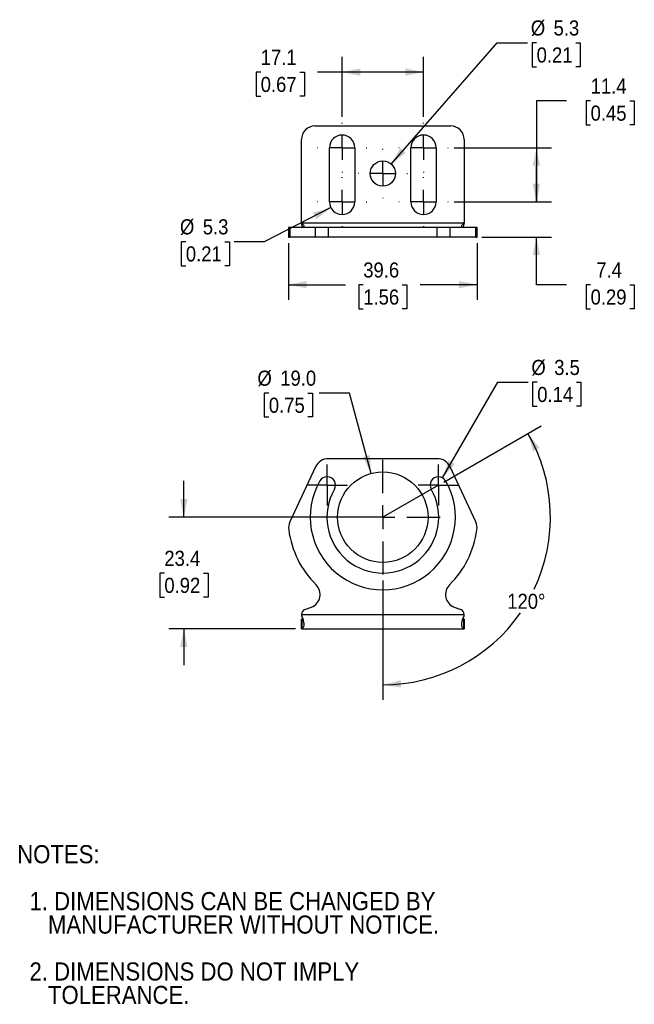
# Model space of a CAD drawing. Header units: millimetres. Extents: x 6 to 279, y 0 to 214.
# Tile 1 of 2: x 6 to 135, y 7 to 214. Entities that reach past the tile are written whole.
import ezdxf

# ---------------------------------------------------------------- set-up
doc = ezdxf.new("R2010")
doc.units = ezdxf.units.MM
doc.linetypes.add('SLD-Center', pattern=[19.05, 15.24, -1.27, 1.27, -1.27])
doc.linetypes.add('SLD-Solid', pattern=[0])
doc.layers.add('CENTER', color=40, linetype='SLD-Center')
for name, color, linetype, lineweight in [('DIMENSIONS', 140, 'SLD-Solid', 25), ('SLD-0', 7, 'SLD-Solid', 25), ('TEXT', 140, 'SLD-Solid', 25)]:
    doc.layers.add(name, color=color, linetype=linetype, lineweight=lineweight)
doc.styles.add('SLDTEXTSTYLE0', font='GOTHIC.TTF', dxfattribs={"width": 0.913})
doc.dimstyles.new('SLDDIMSTYLE0', dxfattribs={"dimtxt": 3.175, "dimasz": 3.81, "dimexe": 0, "dimexo": 0.0625, "dimgap": 0.79375, "dimtad": 0, "dimtih": 1, "dimtoh": 1, "dimdec": 4, "dimzin": 12, "dimdsep": 46, "dimtxsty": 'SLDTEXTSTYLE0', "dimsah": 1, "dimcen": 0.09, "dimadec": 0, "dimazin": 3, "dimtfac": 1, "dimtdec": 0, "dimtofl": 0, "dimtmove": 0, "dimatfit": 3, "dimfxl": 0, "dimfrac": 2, "dimtolj": 1, "dimtzin": 12, "dimarcsym": 0})
doc.dimstyles.new('SLDDIMSTYLE1', dxfattribs={"dimtxt": 3.175, "dimasz": 3.81, "dimexe": 0, "dimexo": 0.0625, "dimgap": 0.79375, "dimtad": 0, "dimtih": 1, "dimtoh": 1, "dimdec": 1, "dimrnd": 1e-09, "dimzin": 12, "dimdsep": 46, "dimtxsty": 'SLDTEXTSTYLE0', "dimsah": 1, "dimcen": 0.09, "dimadec": 0, "dimazin": 3, "dimtfac": 1, "dimtdec": 1, "dimtmove": 0, "dimatfit": 0, "dimfxl": 0, "dimfrac": 2, "dimtolj": 1, "dimtzin": 12, "dimarcsym": 0})
doc.dimstyles.new('SLDDIMSTYLE2', dxfattribs={"dimtxt": 3.175, "dimasz": 3.81, "dimexe": 0, "dimexo": 0.0625, "dimgap": 0.79375, "dimtad": 0, "dimtih": 1, "dimtoh": 1, "dimdec": 1, "dimrnd": 1e-09, "dimzin": 4, "dimdsep": 46, "dimtxsty": 'SLDTEXTSTYLE0', "dimsah": 1, "dimcen": 0, "dimadec": 0, "dimazin": 1, "dimtfac": 1, "dimtdec": 1, "dimtofl": 0, "dimtmove": 0, "dimatfit": 3, "dimfxl": 0, "dimfrac": 2, "dimtolj": 1, "dimtzin": 12, "dimarcsym": 0})
doc.dimstyles.new('SLDDIMSTYLE3', dxfattribs={"dimtxt": 3.175, "dimasz": 3.81, "dimexe": 0, "dimexo": 0.0625, "dimgap": 0.79375, "dimtad": 0, "dimtih": 1, "dimtoh": 1, "dimdec": 1, "dimrnd": 1e-09, "dimzin": 12, "dimdsep": 46, "dimtxsty": 'SLDTEXTSTYLE0', "dimsah": 1, "dimcen": 0, "dimadec": 0, "dimazin": 3, "dimtfac": 1, "dimtdec": 1, "dimtofl": 0, "dimtmove": 0, "dimatfit": 3, "dimfxl": 0, "dimfrac": 2, "dimtolj": 1, "dimtzin": 12, "dimarcsym": 0})
doc.dimstyles.new('SLDDIMSTYLE5', dxfattribs={"dimtxt": 3.175, "dimasz": 3.81, "dimexe": 0, "dimexo": 0.0625, "dimgap": 0.79375, "dimtad": 0, "dimtih": 1, "dimtoh": 1, "dimdec": 1, "dimrnd": 1e-09, "dimzin": 12, "dimdsep": 46, "dimtxsty": 'SLDTEXTSTYLE0', "dimsah": 1, "dimcen": 0.09, "dimadec": 0, "dimazin": 3, "dimtfac": 1, "dimtdec": 1, "dimtofl": 0, "dimtmove": 0, "dimatfit": 3, "dimfxl": 0, "dimfrac": 2, "dimtolj": 1, "dimtzin": 12, "dimarcsym": 0})
doc.dimstyles.new('SLDDIMSTYLE6', dxfattribs={"dimtxt": 3.175, "dimasz": 3.81, "dimexe": 0, "dimexo": 0.0625, "dimgap": 0.79375, "dimtad": 0, "dimtih": 1, "dimtoh": 1, "dimdec": 1, "dimrnd": 1e-09, "dimzin": 12, "dimdsep": 46, "dimtxsty": 'SLDTEXTSTYLE0', "dimsah": 1, "dimcen": 0, "dimadec": 0, "dimazin": 3, "dimtfac": 1, "dimtdec": 1, "dimtofl": 0, "dimtmove": 0, "dimatfit": 3, "dimfxl": 0, "dimfrac": 2, "dimtolj": 1, "dimtzin": 12, "dimarcsym": 0})

# ---------------------------------------------------------------- blocks, each defined once
blk = doc.blocks.new('SW_NOTE_0_2')
at = {"layer": 'TEXT', "color": 0, "char_height": 3.81, "attachment_point": 1, "style": 'SLDTEXTSTYLE0'}
for s, insert in [('NOTES:', (0, 4.87)), ('  1. DIMENSIONS CAN BE CHANGED BY     ', (0, -4.99)), ('     MANUFACTURER WITHOUT NOTICE.', (0, -9.91)), ('  2. DIMENSIONS DO NOT IMPLY ', (0, -19.77)), ('     TOLERANCE.', (0, -24.69))]:
    blk.add_mtext(s, dxfattribs=dict(at, insert=insert))
blk = doc.blocks.new('_D')
at = {"layer": 'DIMENSIONS'}
for p, q in [((94.68, 116.67), (115.14, 128.48)), ((81.89, 95.97), (81.89, 70.88))]:
    blk.add_line(p, q, dxfattribs=at)
for start, end in [(334.6308, 30), (270, 325.1416)]:
    blk.add_arc((81.89, 109.28), 35.22, start, end, dxfattribs=at)
for points in [[(112.39, 126.89), (113.44, 123.15), (114.8, 123.84)], [(81.89, 74.06), (85.73, 73.5), (85.65, 75.02)]]:
    blk.add_solid(points, dxfattribs=at)
at = {"layer": 'DIMENSIONS', "insert": (108.03, 93.2), "char_height": 3.175, "attachment_point": 1, "style": 'SLDTEXTSTYLE0'}
blk.add_mtext('120°', dxfattribs=at)
blk = doc.blocks.new('_D_1')
at = {"layer": 'DIMENSIONS'}
for p, q in [((40.09, 109.28), (40.09, 116.9)), ((80.62, 109.28), (36.92, 109.28)), ((35.99, 97.53), (35.02, 97.53)), ((35.02, 97.53), (35.02, 92.49)), ((44.2, 97.53), (45.16, 97.53)), ((45.16, 97.53), (45.16, 92.49)), ((35.02, 92.49), (35.99, 92.49)), ((45.16, 92.49), (44.2, 92.49)), ((63.53, 85.83), (36.92, 85.83)), ((40.09, 85.83), (40.09, 78.21))]:
    blk.add_line(p, q, dxfattribs=at)
for points in [[(40.09, 109.28), (40.85, 113.09), (39.33, 113.09)], [(40.09, 85.83), (39.33, 82.02), (40.85, 82.02)]]:
    blk.add_solid(points, dxfattribs=at)
at = {"layer": 'DIMENSIONS', "char_height": 3.175, "attachment_point": 1, "style": 'SLDTEXTSTYLE0'}
for s, insert in [('23.4', (35.99, 102.23)), ('0.92', (35.99, 96.55))]:
    blk.add_mtext(s, dxfattribs=dict(at, insert=insert))
blk = doc.blocks.new('_D_2')
at = {"layer": 'DIMENSIONS'}
for p, q in [((57.94, 135.37), (56.97, 135.37)), ((56.97, 135.37), (56.97, 130.33)), ((66.15, 135.37), (67.12, 135.37)), ((67.12, 135.37), (67.12, 130.33)), ((74.9, 135.37), (68.55, 135.37)), ((79.43, 118.46), (74.9, 135.37)), ((56.97, 130.33), (57.94, 130.33)), ((67.12, 130.33), (66.15, 130.33))]:
    blk.add_line(p, q, dxfattribs=at)
blk.add_solid([(79.43, 118.46), (79.18, 122.33), (77.71, 121.94)], dxfattribs=at)
at = {"layer": 'DIMENSIONS', "char_height": 3.175, "attachment_point": 1, "style": 'SLDTEXTSTYLE0'}
for s, insert in [('%%c', (55.55, 140.07)), ('19.0', (60.34, 140.07)), ('0.75', (57.94, 134.39))]:
    blk.add_mtext(s, dxfattribs=dict(at, insert=insert))
blk = doc.blocks.new('_D_3')
at = {"layer": 'DIMENSIONS'}
for p, q in [((94.45, 117.55), (106.05, 137.63)), ((106.05, 137.63), (112.4, 137.63)), ((114.33, 137.63), (113.37, 137.63)), ((113.37, 137.63), (113.37, 132.59)), ((122.55, 137.63), (123.51, 137.63)), ((123.51, 137.63), (123.51, 132.59)), ((113.37, 132.59), (114.33, 132.59)), ((123.51, 132.59), (122.55, 132.59))]:
    blk.add_line(p, q, dxfattribs=at)
blk.add_solid([(94.45, 117.55), (97.02, 120.46), (95.7, 121.23)], dxfattribs=at)
at = {"layer": 'DIMENSIONS', "char_height": 3.175, "attachment_point": 1, "style": 'SLDTEXTSTYLE0'}
for s, insert in [('%%c', (113.11, 142.33)), ('3.5', (117.9, 142.33)), ('0.14', (114.33, 136.65))]:
    blk.add_mtext(s, dxfattribs=dict(at, insert=insert))
blk = doc.blocks.new('SW_CENTERMARKSYMBOL_0')
at = {"layer": 'CENTER', "color": 0}
for p, q in [((0, 5.08), (0, 12.04)), ((0, 0), (0, 2.54)), ((-5.08, 0), (-12.04, 0)), ((0, 0), (-2.54, 0)), ((0, 0), (0, -2.54)), ((0, 0), (2.54, 0)), ((5.08, 0), (12.04, 0)), ((0, -5.08), (0, -12.04))]:
    blk.add_line(p, q, dxfattribs=at)
blk = doc.blocks.new('SW_CENTERMARKSYMBOL_1')
at = {"layer": 'CENTER', "color": 0}
for p, q in [((0, 2.54), (0, 4.29)), ((0, 0), (0, 2.54)), ((-2.54, 0), (-4.29, 0)), ((0, 0), (-2.54, 0)), ((0, 0), (0, -2.54)), ((0, 0), (2.54, 0)), ((2.54, 0), (4.29, 0)), ((0, -2.54), (0, -4.29))]:
    blk.add_line(p, q, dxfattribs=at)
blk = doc.blocks.new('SW_CENTERMARKSYMBOL_2')
at = {"layer": 'CENTER', "color": 0}
for p, q in [((0, 2.54), (0, 4.29)), ((0, 0), (0, 2.54)), ((-2.54, 0), (-4.29, 0)), ((0, 0), (-2.54, 0)), ((0, 0), (0, -2.54)), ((0, 0), (2.54, 0)), ((2.54, 0), (4.29, 0)), ((0, -2.54), (0, -4.29))]:
    blk.add_line(p, q, dxfattribs=at)
blk = doc.blocks.new('_D_7')
at = {"layer": 'DIMENSIONS'}
for p, q in [((62.09, 166.87), (62.09, 154.95)), ((101.69, 166.87), (101.69, 154.95)), ((62.09, 158.13), (74.03, 158.13)), ((77.78, 158.1), (76.82, 158.1)), ((76.82, 158.1), (76.82, 153.06)), ((85.99, 158.1), (86.96, 158.1)), ((86.96, 158.1), (86.96, 153.06)), ((101.69, 158.13), (89.75, 158.13)), ((76.82, 153.06), (77.78, 153.06)), ((86.96, 153.06), (85.99, 153.06))]:
    blk.add_line(p, q, dxfattribs=at)
for points in [[(62.09, 158.13), (65.9, 157.36), (65.9, 158.89)], [(101.69, 158.13), (97.88, 158.89), (97.88, 157.36)]]:
    blk.add_solid(points, dxfattribs=at)
at = {"layer": 'DIMENSIONS', "char_height": 3.175, "attachment_point": 1, "style": 'SLDTEXTSTYLE0'}
for s, insert in [('39.6', (77.78, 162.8)), ('1.56', (77.78, 157.12))]:
    blk.add_mtext(s, dxfattribs=dict(at, insert=insert))
blk = doc.blocks.new('_D_8')
at = {"layer": 'DIMENSIONS'}
for p, q in [((114.16, 175.51), (114.16, 183.13)), ((96.9, 175.51), (117.34, 175.51)), ((102.67, 168.14), (117.34, 168.14)), ((114.16, 158.13), (114.16, 168.14)), ((120.51, 158.13), (114.16, 158.13)), ((125.55, 158.1), (124.59, 158.1)), ((124.59, 158.1), (124.59, 153.06)), ((133.76, 158.1), (134.73, 158.1)), ((134.73, 158.1), (134.73, 153.06)), ((124.59, 153.06), (125.55, 153.06)), ((134.73, 153.06), (133.76, 153.06))]:
    blk.add_line(p, q, dxfattribs=at)
for points in [[(114.16, 175.51), (114.93, 179.32), (113.4, 179.32)], [(114.16, 168.14), (113.4, 164.33), (114.93, 164.33)]]:
    blk.add_solid(points, dxfattribs=at)
at = {"layer": 'DIMENSIONS', "char_height": 3.175, "attachment_point": 1, "style": 'SLDTEXTSTYLE0'}
for s, insert in [('7.4', (126.73, 162.8)), ('0.29', (125.55, 157.12))]:
    blk.add_mtext(s, dxfattribs=dict(at, insert=insert))
blk = doc.blocks.new('_D_9')
at = {"layer": 'DIMENSIONS'}
for p, q in [((120.51, 196.77), (114.16, 196.77)), ((114.16, 196.77), (114.16, 186.91)), ((125.55, 196.75), (124.59, 196.75)), ((124.59, 196.75), (124.59, 191.7)), ((133.76, 196.75), (134.73, 196.75)), ((134.73, 196.75), (134.73, 191.7)), ((124.59, 191.7), (125.55, 191.7)), ((134.73, 191.7), (133.76, 191.7)), ((96.9, 186.91), (117.34, 186.91)), ((114.16, 186.91), (114.16, 175.51)), ((96.9, 175.51), (117.34, 175.51))]:
    blk.add_line(p, q, dxfattribs=at)
for points in [[(114.16, 186.91), (113.4, 183.1), (114.93, 183.1)], [(114.16, 175.51), (114.93, 179.32), (113.4, 179.32)]]:
    blk.add_solid(points, dxfattribs=at)
at = {"layer": 'DIMENSIONS', "char_height": 3.175, "attachment_point": 1, "style": 'SLDTEXTSTYLE0'}
for s, insert in [('11.4', (125.55, 201.45)), ('0.45', (125.55, 195.76))]:
    blk.add_mtext(s, dxfattribs=dict(at, insert=insert))
blk = doc.blocks.new('_D_10')
at = {"layer": 'DIMENSIONS'}
for p, q in [((73.34, 193.37), (73.34, 205.98)), ((90.44, 193.37), (90.44, 205.98)), ((56.23, 202.78), (55.26, 202.78)), ((55.26, 202.78), (55.26, 197.74)), ((64.44, 202.78), (65.41, 202.78)), ((65.41, 202.78), (65.41, 197.74)), ((73.34, 202.8), (68.19, 202.8)), ((90.44, 202.8), (73.34, 202.8)), ((55.26, 197.74), (56.23, 197.74)), ((65.41, 197.74), (64.44, 197.74))]:
    blk.add_line(p, q, dxfattribs=at)
for points in [[(73.34, 202.8), (77.15, 202.04), (77.15, 203.56)], [(90.44, 202.8), (86.63, 203.56), (86.63, 202.04)]]:
    blk.add_solid(points, dxfattribs=at)
at = {"layer": 'DIMENSIONS', "char_height": 3.175, "attachment_point": 1, "style": 'SLDTEXTSTYLE0'}
for s, insert in [('17.1', (56.23, 207.48)), ('0.67', (56.23, 201.79))]:
    blk.add_mtext(s, dxfattribs=dict(at, insert=insert))
blk = doc.blocks.new('_D_11')
at = {"layer": 'DIMENSIONS'}
for p, q in [((70.98, 174.31), (56.99, 167.16)), ((40.5, 167.16), (39.53, 167.16)), ((39.53, 167.16), (39.53, 162.12)), ((48.71, 167.16), (49.67, 167.16)), ((49.67, 167.16), (49.67, 162.12)), ((56.99, 167.16), (50.64, 167.16)), ((39.53, 162.12), (40.5, 162.12)), ((49.67, 162.12), (48.71, 162.12))]:
    blk.add_line(p, q, dxfattribs=at)
blk.add_solid([(70.98, 174.31), (67.24, 173.25), (67.93, 171.89)], dxfattribs=at)
at = {"layer": 'DIMENSIONS', "char_height": 3.175, "attachment_point": 1, "style": 'SLDTEXTSTYLE0'}
for s, insert in [('%%c', (39.27, 171.87)), ('5.3', (44.06, 171.87)), ('0.21', (40.5, 166.18))]:
    blk.add_mtext(s, dxfattribs=dict(at, insert=insert))
blk = doc.blocks.new('_D_12')
at = {"layer": 'DIMENSIONS'}
for p, q in [((83.63, 183.47), (105.92, 208.95)), ((105.92, 208.95), (112.27, 208.95)), ((114.21, 208.95), (113.24, 208.95)), ((113.24, 208.95), (113.24, 203.91)), ((122.42, 208.95), (123.39, 208.95)), ((123.39, 208.95), (123.39, 203.91)), ((113.24, 203.91), (114.21, 203.91)), ((123.39, 203.91), (122.42, 203.91))]:
    blk.add_line(p, q, dxfattribs=at)
blk.add_solid([(83.63, 183.47), (86.71, 185.83), (85.57, 186.84)], dxfattribs=at)
at = {"layer": 'DIMENSIONS', "char_height": 3.175, "attachment_point": 1, "style": 'SLDTEXTSTYLE0'}
for s, insert in [('%%c', (112.99, 213.65)), ('5.3', (117.77, 213.65)), ('0.21', (114.21, 207.97))]:
    blk.add_mtext(s, dxfattribs=dict(at, insert=insert))
blk = doc.blocks.new('SW_CENTERMARKSYMBOL_3')
at = {"layer": 'CENTER', "color": 0}
for p, q in [((0, 5.08), (0, 5.19)), ((0, 0), (0, 2.54)), ((-5.08, 0), (-5.19, 0)), ((0, 0), (-2.54, 0)), ((0, 0), (0, -2.54)), ((0, 0), (2.54, 0)), ((5.08, 0), (5.19, 0)), ((0, -5.08), (0, -5.19))]:
    blk.add_line(p, q, dxfattribs=at)
blk = doc.blocks.new('SW_CENTERMARKSYMBOL_4')
at = {"layer": 'CENTER', "color": 0}
for p, q in [((0, 5.08), (0, 5.19)), ((0, 0), (0, 2.54)), ((-5.08, 0), (-5.19, 0)), ((0, 0), (-2.54, 0)), ((0, 0), (0, -2.54)), ((0, 0), (2.54, 0)), ((5.08, 0), (5.19, 0)), ((0, -5.08), (0, -5.19))]:
    blk.add_line(p, q, dxfattribs=at)
blk = doc.blocks.new('SW_CENTERMARKSYMBOL_5')
at = {"layer": 'CENTER', "color": 0}
for p, q in [((0, 5.08), (0, 5.19)), ((0, 0), (0, 2.54)), ((-5.08, 0), (-5.19, 0)), ((0, 0), (-2.54, 0)), ((0, 0), (0, -2.54)), ((0, 0), (2.54, 0)), ((5.08, 0), (5.19, 0)), ((0, -5.08), (0, -5.19))]:
    blk.add_line(p, q, dxfattribs=at)
blk = doc.blocks.new('SW_CENTERMARKSYMBOL_6')
at = {"layer": 'CENTER', "color": 0}
for p, q in [((0, 5.08), (0, 5.19)), ((0, 0), (0, 2.54)), ((-5.08, 0), (-5.19, 0)), ((0, 0), (-2.54, 0)), ((0, 0), (0, -2.54)), ((0, 0), (2.54, 0)), ((5.08, 0), (5.19, 0)), ((0, -5.08), (0, -5.19))]:
    blk.add_line(p, q, dxfattribs=at)
blk = doc.blocks.new('SW_CENTERMARKSYMBOL_7')
at = {"layer": 'CENTER', "color": 0}
for p, q in [((0, 5.08), (0, 5.19)), ((0, 0), (0, 2.54)), ((-5.08, 0), (-5.19, 0)), ((0, 0), (-2.54, 0)), ((0, 0), (0, -2.54)), ((0, 0), (2.54, 0)), ((5.08, 0), (5.19, 0)), ((0, -5.08), (0, -5.19))]:
    blk.add_line(p, q, dxfattribs=at)

msp = doc.modelspace()

# ---------------------------------------------------------------- linework, layer by layer
for p, q in [((67.63825, 191.47088), (96.13825, 191.47088)), ((64.78825, 171.29323), (64.78825, 188.62088)), ((98.98825, 188.62088), (98.98825, 171.29323)), ((70.68825, 175.51088), (70.68825, 186.91088)), ((75.98825, 186.91088), (75.98825, 175.51088)), ((87.78825, 175.51088), (87.78825, 186.91088)), ((93.08825, 186.91088), (93.08825, 175.51088)), ((62.09148, 170.13812), (62.09148, 168.13812)), ((62.37256, 170.13812), (62.09148, 170.13812)), ((62.37256, 170.13812), (62.37256, 168.13812)), ((67.76309, 170.13812), (62.37256, 170.13812)), ((64.80035, 171.13812), (98.97614, 171.13812)), ((64.95993, 170.4966), (64.95993, 170.92428)), ((67.76309, 168.13812), (67.76309, 170.13812)), ((70.48201, 170.13812), (67.76309, 170.13812)), ((70.48201, 168.13812), (70.48201, 170.13812)), ((93.29448, 170.13812), (70.48201, 170.13812)), ((93.29448, 168.13812), (93.29448, 170.13812)), ((96.01341, 170.13812), (93.29448, 170.13812)), ((96.01341, 168.13812), (96.01341, 170.13812)), ((101.40394, 170.13812), (96.01341, 170.13812)), ((98.81656, 170.4966), (98.70338, 170.19155)), ((98.81656, 170.92428), (98.81656, 170.4966)), ((101.40394, 168.13812), (101.40394, 170.13812)), ((101.68501, 170.13812), (101.40394, 170.13812)), ((101.68501, 168.13812), (101.68501, 170.13812)), ((62.09148, 168.13812), (62.37256, 168.13812)), ((67.76309, 168.13812), (62.37256, 168.13812)), ((70.48201, 168.13812), (67.76309, 168.13812)), ((93.29448, 168.13812), (70.48201, 168.13812)), ((96.01341, 168.13812), (93.29448, 168.13812)), ((101.40394, 168.13812), (96.01341, 168.13812)), ((101.40394, 168.13812), (101.68501, 168.13812)), ((93.29448, 121.56622), (70.48201, 121.56622)), ((67.76309, 119.83407), (62.37256, 108.27405)), ((101.40394, 108.27405), (96.01341, 119.83407)), ((65.5256, 89.88227), (66.874, 90.39132)), ((96.90249, 90.39132), (98.25089, 89.88227)), ((64.78825, 85.83346), (64.78825, 87.83346)), ((64.80035, 87.83346), (64.78825, 87.83346)), ((64.78827, 88.82776), (64.78827, 88.81637)), ((64.78838, 88.83346), (98.98811, 88.83346)), ((64.80035, 85.83346), (64.80035, 87.83346)), ((64.95993, 87.85659), (65.07484, 87.88432)), ((64.95993, 85.90285), (64.95993, 87.85659)), ((98.81656, 87.85659), (98.81656, 85.90285)), ((98.97614, 87.83346), (98.97614, 85.83346)), ((98.98825, 87.83346), (98.97614, 87.83346)), ((98.98823, 88.81637), (98.98823, 88.82776)), ((98.98825, 87.83346), (98.98825, 85.83346)), ((64.78825, 85.83346), (64.80035, 85.83346)), ((64.80035, 85.83346), (98.97614, 85.83346)), ((98.97614, 85.83346), (98.98825, 85.83346))]:
    msp.add_line(p, q)
for centre, radius in [((81.88825, 181.47088), 2.65), ((81.88825, 109.28022), 9.5)]:
    msp.add_circle(centre, radius)
for centre, radius, start, end in [((67.63825, 188.62088), 2.85, 90, 180), ((96.13825, 188.62088), 2.85, 0, 90), ((73.33825, 186.91088), 2.65, 0, 180), ((90.43825, 186.91088), 2.65, 0, 180), ((73.33825, 175.51088), 2.65, 180, 0), ((90.43825, 175.51088), 2.65, 180, 0), ((65.78825, 171.29323), 1, 180, 188.9233483), ((97.98825, 171.29323), 1, 351.0766518, 0), ((70.48201, 118.56622), 3, 90, 155), ((93.29448, 118.56622), 3, 25, 90), ((81.88825, 109.28022), 15.25, 150, 30), ((70.1969, 116.03022), 1.75, 330, 150), ((93.57959, 116.03022), 1.75, 30, 210), ((81.88825, 109.28022), 11.75, 150, 30), ((65.09148, 107.00619), 3, 155, 187.7100904), ((98.68501, 107.00619), 3, 352.2899096, 25), ((81.88825, 109.28022), 19.95, 187.7100904, 225.3584461), ((81.88825, 109.28022), 19.95, 314.6415539, 352.2899096), ((65.86739, 93.05764), 2.85, 290.6829765, 45.3584461), ((97.90911, 93.05764), 2.85, 134.6415539, 249.3170235), ((65.92825, 88.81574), 1.14, 110.6829765, 179.1095085), ((97.84825, 88.81574), 1.14, 0.8904915, 69.3170235)]:
    msp.add_arc(centre, radius, start, end)
for points, knots in [([(64.78827, 170.13813), (64.78885, 170.13832), (64.80159, 170.14026), (64.83991, 170.14549), (64.86471, 170.14865), (64.89188, 170.15176)], [0, 0, 0, 0, 0.5, 0.5, 1, 1, 1, 1]), ([(64.95993, 170.92428), (65.05469, 170.85107), (65.13866, 170.76843), (65.26184, 170.58356), (65.29583, 170.48464), (65.27759, 170.32087), (65.22647, 170.26048), (65.08285, 170.18302), (64.9914, 170.16315), (64.89188, 170.15176)], [0, 0, 0, 0, 0.25, 0.25, 0.5, 0.5, 0.75, 0.75, 1, 1, 1, 1]), ([(65.07193, 170.19556), (65.06185, 170.22916), (65.03183, 170.32918), (64.98862, 170.42979), (64.95993, 170.4966)], [0, 0, 0, 0, 0.335953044, 1, 1, 1, 1]), ([(98.88461, 170.15176), (98.78552, 170.1631), (98.69626, 170.18214), (98.55121, 170.25932), (98.5, 170.31888), (98.48015, 170.48162), (98.51327, 170.58081), (98.63645, 170.76702), (98.72135, 170.85072), (98.81656, 170.92428)], [0, 0, 0, 0, 0.25, 0.25, 0.5, 0.5, 0.75, 0.75, 1, 1, 1, 1]), ([(98.88461, 170.15176), (98.91178, 170.14865), (98.93619, 170.14554), (98.97478, 170.14027), (98.98764, 170.13832), (98.98823, 170.13813)], [0, 0, 0, 0, 0.5, 0.5, 1, 1, 1, 1]), ([(64.78838, 88.83346), (64.78838, 88.83326), (64.78838, 88.83287), (64.78837, 88.83228), (64.78837, 88.83169), (64.78836, 88.8311), (64.78836, 88.83051), (64.78835, 88.82992), (64.78835, 88.82933), (64.78834, 88.82874), (64.78834, 88.82815), (64.78833, 88.82756), (64.78833, 88.82698), (64.78832, 88.82639), (64.78832, 88.8258), (64.78832, 88.82521), (64.78831, 88.82462), (64.78831, 88.82403), (64.7883, 88.82344), (64.7883, 88.82285), (64.7883, 88.82226), (64.78829, 88.82167), (64.78829, 88.82108), (64.78829, 88.82049), (64.78828, 88.8199), (64.78828, 88.81932), (64.78828, 88.81873), (64.78828, 88.81814), (64.78827, 88.81755), (64.78827, 88.81696), (64.78827, 88.81657), (64.78827, 88.81637)], [0, 0, 0, 0, 0.000105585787, 0.000211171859, 0.00031675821, 0.000422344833, 0.000527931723, 0.000633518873, 0.000739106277, 0.000844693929, 0.000950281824, 0.001055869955, 0.001161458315, 0.0012670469, 0.001372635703, 0.001478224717, 0.001583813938, 0.001689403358, 0.001794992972, 0.001900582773, 0.002006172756, 0.002111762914, 0.002217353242, 0.002322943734, 0.002428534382, 0.002534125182, 0.002639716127, 0.002745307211, 0.002850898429, 0.002956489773, 0.003062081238, 0.003062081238, 0.003062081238, 0.003062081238]), ([(64.89188, 88.33967), (65.0247, 88.06498), (65.1194, 87.7866), (65.21662, 87.38147), (65.24084, 87.25164), (65.275, 87.00287), (65.28493, 86.88288), (65.29015, 86.6602), (65.28558, 86.55805), (65.26208, 86.37165), (65.24283, 86.28672), (65.18948, 86.14002), (65.15556, 86.07786), (65.07108, 85.97449), (65.01963, 85.93327), (64.95993, 85.90285)], [0, 0, 0, 0, 0.25, 0.25, 0.375, 0.375, 0.5, 0.5, 0.625, 0.625, 0.75, 0.75, 0.875, 0.875, 1, 1, 1, 1]), ([(98.81656, 85.90285), (98.69717, 85.96369), (98.61418, 86.06553), (98.53363, 86.28671), (98.51472, 86.37006), (98.49106, 86.55603), (98.48635, 86.6597), (98.49153, 86.88242), (98.50124, 87.00045), (98.53525, 87.24927), (98.55991, 87.3815), (98.62434, 87.65021), (98.66393, 87.78669), (98.76036, 88.06246), (98.81819, 88.2023), (98.88461, 88.33967)], [0, 0, 0, 0, 0.25, 0.25, 0.375, 0.375, 0.5, 0.5, 0.625, 0.625, 0.75, 0.75, 0.875, 0.875, 1, 1, 1, 1]), ([(98.70436, 87.88765), (98.71333, 87.88308), (98.74502, 87.86694), (98.78669, 87.86091), (98.81656, 87.85659)], [0, 0, 0, 0, 0.283222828, 1, 1, 1, 1]), ([(98.98823, 88.81637), (98.98822, 88.81657), (98.98822, 88.81696), (98.98822, 88.81755), (98.98822, 88.81814), (98.98822, 88.81873), (98.98821, 88.81932), (98.98821, 88.8199), (98.98821, 88.82049), (98.9882, 88.82108), (98.9882, 88.82167), (98.9882, 88.82226), (98.98819, 88.82285), (98.98819, 88.82344), (98.98819, 88.82403), (98.98818, 88.82462), (98.98818, 88.82521), (98.98817, 88.8258), (98.98817, 88.82639), (98.98816, 88.82698), (98.98816, 88.82756), (98.98816, 88.82815), (98.98815, 88.82874), (98.98815, 88.82933), (98.98814, 88.82992), (98.98814, 88.83051), (98.98813, 88.8311), (98.98813, 88.83169), (98.98812, 88.83228), (98.98811, 88.83287), (98.98811, 88.83326), (98.98811, 88.83346)], [0, 0, 0, 0, 0.000105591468, 0.000211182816, 0.000316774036, 0.000422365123, 0.000527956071, 0.000633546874, 0.000739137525, 0.00084472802, 0.00095031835, 0.001055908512, 0.001161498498, 0.001267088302, 0.001372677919, 0.001478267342, 0.001583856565, 0.001689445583, 0.001795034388, 0.001900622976, 0.00200621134, 0.002111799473, 0.002217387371, 0.002322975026, 0.002428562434, 0.002534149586, 0.002639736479, 0.002745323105, 0.002850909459, 0.002956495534, 0.003062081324, 0.003062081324, 0.003062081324, 0.003062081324])]:
    msp.add_open_spline(points, degree=3, knots=knots)
for points in [[(64.95993, 170.92428), (64.88835, 170.97937), (64.82628, 171.05041), (64.80035, 171.13812)], [(64.95993, 170.4966), (64.87311, 170.6974), (64.82223, 170.91609), (64.80035, 171.13812)], [(98.97614, 171.13812), (98.95021, 171.05043), (98.88813, 170.97937), (98.81656, 170.92428)], [(98.97614, 171.13812), (98.95426, 170.9161), (98.90337, 170.69738), (98.81656, 170.4966)], [(64.78827, 88.81637), (64.78923, 88.65139), (64.82052, 88.48653), (64.89188, 88.33967)], [(64.95993, 87.85659), (64.88835, 87.84453), (64.82628, 87.83346), (64.80035, 87.83346)], [(98.97614, 87.83346), (98.95021, 87.83346), (98.88813, 87.84453), (98.81656, 87.85659)], [(98.88461, 88.33967), (98.95595, 88.48649), (98.98727, 88.6514), (98.98823, 88.81637)], [(64.95993, 85.90285), (64.87311, 85.85889), (64.82223, 85.83346), (64.80035, 85.83346)], [(98.97614, 85.83346), (98.95426, 85.83346), (98.90337, 85.8589), (98.81656, 85.90285)]]:
    msp.add_open_spline(points, degree=3)
at = {"layer": 'SLD-0'}
msp.add_line((93.57959, 116.03022), (81.88825, 109.28022), dxfattribs=at)

# ---------------------------------------------------------------- block references
at = {"layer": 'CENTER'}
for name, p in [('SW_CENTERMARKSYMBOL_4', (73.33825, 186.91088)), ('SW_CENTERMARKSYMBOL_7', (90.43825, 186.91088)), ('SW_CENTERMARKSYMBOL_3', (81.88825, 181.47088)), ('SW_CENTERMARKSYMBOL_5', (73.33825, 175.51088)), ('SW_CENTERMARKSYMBOL_6', (90.43825, 175.51088)), ('SW_CENTERMARKSYMBOL_2', (70.1969, 116.03022)), ('SW_CENTERMARKSYMBOL_0', (81.88825, 109.28022)), ('SW_CENTERMARKSYMBOL_1', (93.57959, 116.03022))]:
    msp.add_blockref(name, p, dxfattribs=at)
at = {"layer": 'TEXT'}
msp.add_blockref('SW_NOTE_0_2', (5.06954, 35.50766), dxfattribs=at)

# ---------------------------------------------------------------- dimensions: what is measured, and where the dimension line sits
at = {"layer": 'DIMENSIONS'}
for p1, p2, dimstyle, picture, middle in [((80.14371, 179.47611), (83.63279, 183.46564), 'SLDDIMSTYLE6', '_D_12', (118.31302, 208.95277)), ((75.69845, 176.71584), (70.97804, 174.30592), 'SLDDIMSTYLE3', '_D_11', (44.60055, 167.16497)), ((92.70459, 114.51467), (94.45459, 117.54576), 'SLDDIMSTYLE3', '_D_3', (118.44038, 137.62988)), ((84.34703, 100.10392), (79.42947, 118.45651), 'SLDDIMSTYLE2', '_D_2', (62.04703, 135.3733))]:
    dim = msp.add_diameter_dim_2p(p1=p1, p2=p2, dimstyle=dimstyle, dxfattribs=at)
    dim.commit()
    dim.dimension.update_dxf_attribs({"geometry": picture, "text_midpoint": middle, "dimtype": 163})
for base, p1, p2, picture, middle in [((73.33825, 202.8002), (90.43825, 192.10088), (73.33825, 192.10088), '_D_10', (60.33385, 202.8002)), ((101.68501, 158.12617), (62.09148, 168.13812), (101.68501, 168.13812), '_D_7', (81.88825, 158.12617))]:
    dim = msp.add_linear_dim(base=base, p1=p1, p2=p2, dimstyle='SLDDIMSTYLE5', dxfattribs=at)
    dim.commit()
    dim.dimension.update_dxf_attribs({"geometry": picture, "text_midpoint": middle, "dimtype": 160})
for base, p1, p2, dimstyle, picture, middle in [((114.16397, 175.51088), (95.62825, 186.91088), (95.62825, 175.51088), 'SLDDIMSTYLE5', '_D_9', (114.16397, 196.76948)), ((114.16397, 175.51088), (101.40394, 168.13812), (95.62825, 175.51088), 'SLDDIMSTYLE1', '_D_8', (114.16397, 158.12617)), ((40.09148, 109.28022), (64.80035, 85.83346), (81.88825, 109.28022), 'SLDDIMSTYLE1', '_D_1', (40.09148, 97.55684))]:
    dim = msp.add_linear_dim(base=base, p1=p1, p2=p2, angle=90, dimstyle=dimstyle, dxfattribs=at)
    dim.commit()
    dim.dimension.update_dxf_attribs({"geometry": picture, "text_midpoint": middle, "dimtype": 160})
dim = msp.add_angular_dim_2l(base=(98.1906, 78.05795), line1=((81.88825, 121.32022), (81.88825, 97.24022)), line2=((93.57959, 116.03022), (81.88825, 109.28022)), dimstyle='SLDDIMSTYLE0', dxfattribs=at)
dim.commit()
dim.dimension.update_dxf_attribs({"geometry": '_D', "text_midpoint": (112.39149, 91.66916), "dimtype": 162})

doc.saveas('drawing.dxf')
